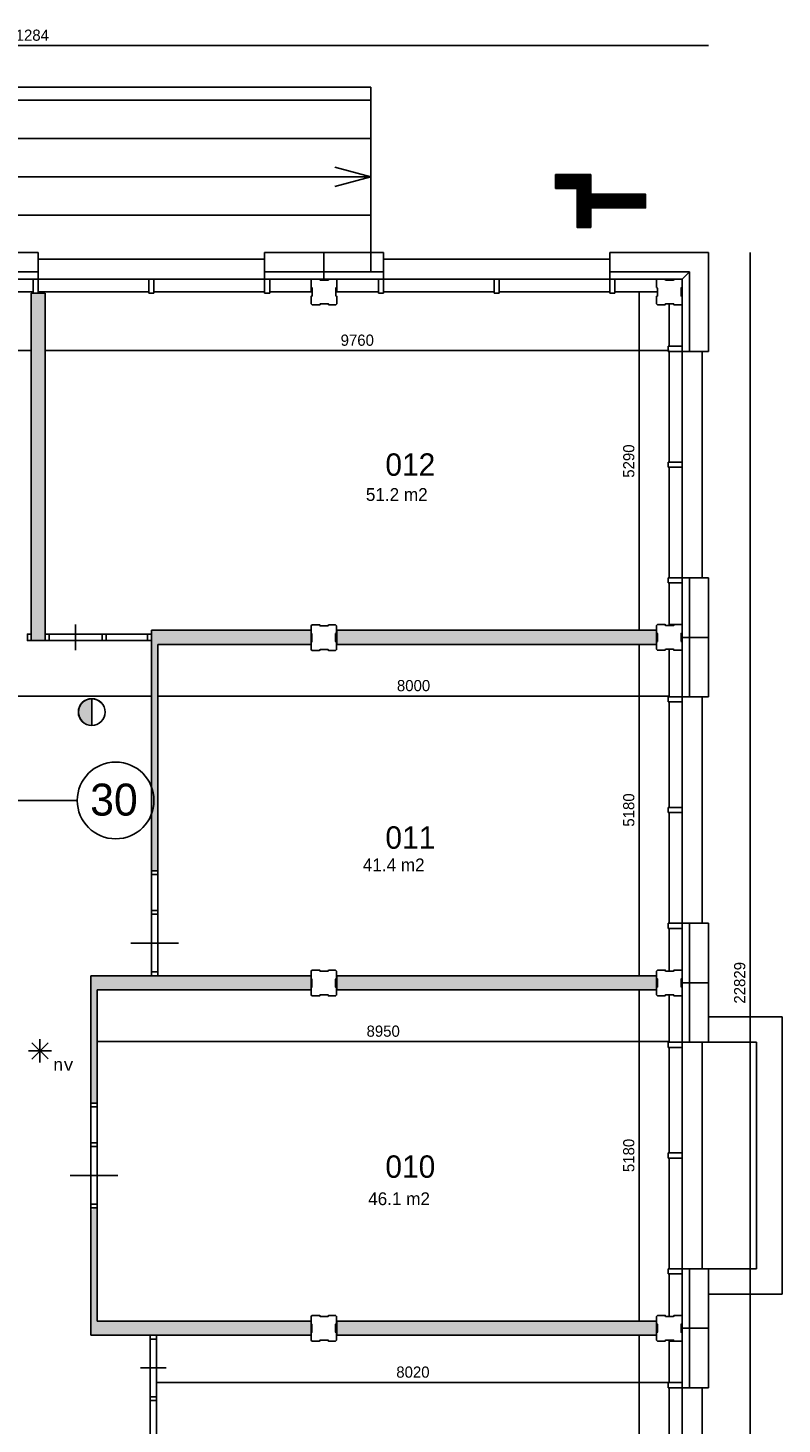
# Model space of a CAD drawing. Extents: x -1826 to 147704, y -44576 to 60962.
# Tile 75 of 75: x 120259 to 132055, y 36236 to 58062. Entities that reach past the tile are written whole.
import ezdxf
from ezdxf.enums import TextEntityAlignment as Align

# ---------------------------------------------------------------- set-up
doc = ezdxf.new("R2010")
doc.units = 0
doc.header["$MEASUREMENT"] = 0
doc.header["$PDMODE"] = 35
doc.header["$PDSIZE"] = -0.5
doc.layers.get('0').update_dxf_attribs({"linetype": 'CONTINUOUS'})
doc.layers.get('DEFPOINTS').update_dxf_attribs({"linetype": 'CONTINUOUS'})
for name, color, linetype in [('-02$TEKST$$$MAAT', 252, 'CONTINUOUS'), ('AA$1A---_ARCEER', 252, 'CONTINUOUS'), ('AL21----_BUITENWAND', 252, 'CONTINUOUS'), ('AL22----_BINNENWAND', 252, 'CONTINUOUS'), ('AL31----_BUITENKOZIJN', 252, 'CONTINUOUS'), ('AL32----_BINNENKOZIJN', 252, 'CONTINUOUS'), ('AM$1A---_MAATVOERING', 252, 'CONTINUOUS'), ('Betonpalen', 252, 'CONTINUOUS'), ('Brandweer', 252, 'CONTINUOUS'), ('COMPARTIMENTERING', 252, 'CONTINUOUS'), ('LAYER01', 252, 'CONTINUOUS'), ('M2', 252, 'CONTINUOUS'), ('OMPARTIMENTERING', 252, 'CONTINUOUS'), ('STEMPEL', 252, 'CONTINUOUS')]:
    doc.layers.add(name, color=color, linetype=linetype)
doc.styles.add('B-01', font='b-gbp')
doc.styles.add('MONOTXT', font='MONOTXT')
doc.dimstyles.new('BBA_STAND', dxfattribs={"dimtxt": 175, "dimasz": 1, "dimexe": 1, "dimexo": 0.001, "dimgap": 75, "dimtad": 1, "dimdec": 0, "dimzin": 0, "dimdsep": 46, "dimtxsty": 'B-01', "dimblk": 'NONE', "dimblk1": 'PIJL1', "dimblk2": 'NONE', "dimcen": 1, "dimse1": 1, "dimse2": 1, "dimclrd": 256, "dimclre": 256, "dimclrt": 256, "dimadec": 4, "dimazin": 0, "dimtfac": 1, "dimtdec": 0, "dimtmove": 0, "dimatfit": 2, "dimldrblk": 'PIJL1', "dimfxl": 1, "dimtfillclr": 256, "dimtolj": 1, "dimtzin": 0, "dimarcsym": 0})

# ---------------------------------------------------------------- blocks, each defined once
blk = doc.blocks.new('*D16')
at = {"layer": 'AM$1A---_MAATVOERING', "lineweight": -2, "transparency": 16777216}
blk.add_line((109621, 57785), (130905, 57785), dxfattribs=at)
at = {"layer": 'DEFPOINTS', "color": 0, "transparency": 16777216}
for p in [(130905, 57785), (109621, 55099), (130905, 54549)]:
    blk.add_point(p, dxfattribs=at)
at = {"layer": 'AM$1A---_MAATVOERING', "transparency": 16777216, "insert": (120263, 57947), "char_height": 175, "attachment_point": 5, "style": 'B-01'}
blk.add_mtext('\\A1;21284', dxfattribs=at)
blk = doc.blocks.new('_None')
blk = doc.blocks.new('PIJL1')
at = {"color": 1, "linetype": 'ByBlock'}
blk.add_line((0, 83), (0, -83), dxfattribs=at)
blk.add_solid([(-100, 17), (-100, -17), (0, 0)], dxfattribs=at)
blk = doc.blocks.new('*D17')
at = {"layer": 'AM$1A---_MAATVOERING', "lineweight": -2, "transparency": 16777216}
blk.add_line((131555, 54549), (131555, 31720), dxfattribs=at)
at = {"layer": 'DEFPOINTS', "color": 0, "transparency": 16777216}
for p in [(130925, 54549), (130925, 31720), (131555, 31720)]:
    blk.add_point(p, dxfattribs=at)
at = {"layer": 'AM$1A---_MAATVOERING', "transparency": 16777216, "insert": (131393, 43134), "char_height": 175, "attachment_point": 5, "rotation": 90, "style": 'B-01'}
blk.add_mtext('\\A1;22829', dxfattribs=at)
blk = doc.blocks.new('*D55')
at = {"layer": 'AM$1A---_MAATVOERING', "lineweight": -2, "transparency": 16777216}
blk.add_line((119836, 48585), (119836, 53935), dxfattribs=at)
at = {"layer": 'DEFPOINTS', "color": 0, "transparency": 16777216}
for p in [(119836, 53935), (120311, 53935), (120311, 48585)]:
    blk.add_point(p, dxfattribs=at)
at = {"layer": 'AM$1A---_MAATVOERING', "transparency": 16777216, "insert": (119674, 51260), "char_height": 175, "attachment_point": 5, "rotation": 90, "style": 'B-01'}
blk.add_mtext('\\A1;5350', dxfattribs=at)
blk = doc.blocks.new('*D56')
at = {"layer": 'AM$1A---_MAATVOERING', "lineweight": -2, "transparency": 16777216}
blk.add_line((120311, 53017), (114201, 53017), dxfattribs=at)
at = {"layer": 'DEFPOINTS', "color": 0, "transparency": 16777216}
for p in [(114201, 53017), (114201, 48585), (120311, 48585)]:
    blk.add_point(p, dxfattribs=at)
at = {"layer": 'AM$1A---_MAATVOERING', "transparency": 16777216, "insert": (117256, 53179), "char_height": 175, "attachment_point": 5, "style": 'B-01'}
blk.add_mtext('\\A1;6111', dxfattribs=at)
blk = doc.blocks.new('*D57')
at = {"layer": 'AM$1A---_MAATVOERING', "lineweight": -2, "transparency": 16777216}
blk.add_line((120531, 53017), (130291, 53017), dxfattribs=at)
at = {"layer": 'DEFPOINTS', "color": 0, "transparency": 16777216}
for p in [(130291, 53017), (130291, 48736), (120531, 48585)]:
    blk.add_point(p, dxfattribs=at)
at = {"layer": 'AM$1A---_MAATVOERING', "transparency": 16777216, "insert": (125411, 53179), "char_height": 175, "attachment_point": 5, "style": 'B-01'}
blk.add_mtext('\\A1;9760', dxfattribs=at)
blk = doc.blocks.new('*D58')
at = {"layer": 'AM$1A---_MAATVOERING', "lineweight": -2, "transparency": 16777216}
blk.add_line((129820, 53935), (129820, 48645), dxfattribs=at)
at = {"layer": 'DEFPOINTS', "color": 0, "transparency": 16777216}
for p in [(129963, 53935), (129820, 48645), (130091, 48645)]:
    blk.add_point(p, dxfattribs=at)
at = {"layer": 'AM$1A---_MAATVOERING', "transparency": 16777216, "insert": (129658, 51290), "char_height": 175, "attachment_point": 5, "rotation": 90, "style": 'B-01'}
blk.add_mtext('\\A1;5290', dxfattribs=at)
blk = doc.blocks.new('*D59')
at = {"layer": 'AM$1A---_MAATVOERING', "lineweight": -2, "transparency": 16777216}
blk.add_line((129820, 48425), (129820, 43245), dxfattribs=at)
at = {"layer": 'DEFPOINTS', "color": 0, "transparency": 16777216}
for p in [(130091, 48425), (129820, 43245), (130091, 43245)]:
    blk.add_point(p, dxfattribs=at)
at = {"layer": 'AM$1A---_MAATVOERING', "transparency": 16777216, "insert": (129658, 45835), "char_height": 175, "attachment_point": 5, "rotation": 90, "style": 'B-01'}
blk.add_mtext('\\A1;5180', dxfattribs=at)
blk = doc.blocks.new('*D60')
at = {"layer": 'AM$1A---_MAATVOERING', "lineweight": -2, "transparency": 16777216}
blk.add_line((129820, 43025), (129820, 37845), dxfattribs=at)
at = {"layer": 'DEFPOINTS', "color": 0, "transparency": 16777216}
for p in [(130091, 43025), (129820, 37845), (130091, 37845)]:
    blk.add_point(p, dxfattribs=at)
at = {"layer": 'AM$1A---_MAATVOERING', "transparency": 16777216, "insert": (129658, 40435), "char_height": 175, "attachment_point": 5, "rotation": 90, "style": 'B-01'}
blk.add_mtext('\\A1;5180', dxfattribs=at)
blk = doc.blocks.new('*D61')
at = {"layer": 'AM$1A---_MAATVOERING', "lineweight": -2, "transparency": 16777216}
blk.add_line((129820, 37624), (129820, 32334), dxfattribs=at)
at = {"layer": 'DEFPOINTS', "color": 0, "transparency": 16777216}
for p in [(130091, 37624), (129820, 32334), (130091, 32334)]:
    blk.add_point(p, dxfattribs=at)
at = {"layer": 'AM$1A---_MAATVOERING', "transparency": 16777216, "insert": (129658, 34979), "char_height": 175, "attachment_point": 5, "rotation": 90, "style": 'B-01'}
blk.add_mtext('\\A1;5290', dxfattribs=at)
blk = doc.blocks.new('*D62')
at = {"layer": 'AM$1A---_MAATVOERING', "lineweight": -2, "transparency": 16777216}
blk.add_line((122291, 47617), (130291, 47617), dxfattribs=at)
at = {"layer": 'DEFPOINTS', "color": 0, "transparency": 16777216}
for p in [(122291, 48425), (130291, 47617), (130291, 43336)]:
    blk.add_point(p, dxfattribs=at)
at = {"layer": 'AM$1A---_MAATVOERING', "transparency": 16777216, "insert": (126291, 47779), "char_height": 175, "attachment_point": 5, "style": 'B-01'}
blk.add_mtext('\\A1;8000', dxfattribs=at)
blk = doc.blocks.new('*D63')
at = {"layer": 'AM$1A---_MAATVOERING', "lineweight": -2, "transparency": 16777216}
blk.add_line((121341, 42214), (130291, 42214), dxfattribs=at)
at = {"layer": 'DEFPOINTS', "color": 0, "transparency": 16777216}
for p in [(121341, 43025), (130291, 42214), (130291, 37934)]:
    blk.add_point(p, dxfattribs=at)
at = {"layer": 'AM$1A---_MAATVOERING', "transparency": 16777216, "insert": (125816, 42377), "char_height": 175, "attachment_point": 5, "style": 'B-01'}
blk.add_mtext('\\A1;8950', dxfattribs=at)
blk = doc.blocks.new('*D64')
at = {"layer": 'AM$1A---_MAATVOERING', "lineweight": -2, "transparency": 16777216}
blk.add_line((130291, 36884), (122271, 36884), dxfattribs=at)
at = {"layer": 'DEFPOINTS', "color": 0, "transparency": 16777216}
for p in [(122271, 37624), (130291, 37549), (122271, 36884)]:
    blk.add_point(p, dxfattribs=at)
at = {"layer": 'AM$1A---_MAATVOERING', "transparency": 16777216, "insert": (126281, 37047), "char_height": 175, "attachment_point": 5, "style": 'B-01'}
blk.add_mtext('\\A1;8020', dxfattribs=at)
blk = doc.blocks.new('*D70')
at = {"layer": 'AM$1A---_MAATVOERING', "lineweight": -2, "transparency": 16777216}
blk.add_line((122191, 47617), (106491, 47617), dxfattribs=at)
at = {"layer": 'DEFPOINTS', "color": 0, "transparency": 16777216}
for p in [(106491, 48485), (122191, 48485), (106491, 47617)]:
    blk.add_point(p, dxfattribs=at)
at = {"layer": 'AM$1A---_MAATVOERING', "transparency": 16777216, "insert": (114341, 47779), "char_height": 175, "attachment_point": 5, "style": 'B-01'}
blk.add_mtext('\\A1;15701', dxfattribs=at)

msp = doc.modelspace()

# ---------------------------------------------------------------- hatches: boundary and pattern name
at = {"layer": 'AA$1A---_ARCEER'}
h = msp.add_hatch(color=256, dxfattribs=at)
h.paths.add_polyline_path([(125090.6, 48644.8), (125090.6, 48424.8), (130090.6, 48424.8), (130090.6, 48644.8)])
h.paths.add_polyline_path([(125090.6, 43244.8), (125090.6, 43024.8), (130090.6, 43024.8), (130090.6, 43244.8)])
h.paths.add_polyline_path([(130090.6, 37624.3), (130090.6, 37844.3), (125090.6, 37844.3), (125090.6, 37624.3)])
h.paths.add_polyline_path([(124690.6, 37624.3), (124690.6, 37844.3), (121340.6, 37844.3), (121340.6, 39614.3), (121297.6, 39614.3), (121240.6, 39557.3), (121240.6, 37844.3), (121240.6, 37624.3)])
h.paths.add_polyline_path([(121250.6, 43244.8), (121240.6, 43233.8), (121240.6, 43024.8), (121240.6, 41254.8), (121340.6, 41254.8), (121340.6, 43024.8), (124690.6, 43024.8), (124690.6, 43244.8)])
h.paths.add_polyline_path([(122196.6, 48644.8), (122190.6, 48637.8), (122190.6, 48424.8), (122190.6, 44884.8), (122290.6, 44884.8), (122290.6, 48424.8), (124690.6, 48424.8), (124690.6, 48644.8)])
h.paths.add_polyline_path([(120530.6, 53914.8), (120310.6, 53914.8), (120310.6, 48484.8), (120530.6, 48484.8)])
h.paths.add_polyline_path([(116090.6, 45934.8), (116090.6, 45734.8), (119730.6, 45734.8), (119730.6, 43234.8), (116090.6, 43234.8), (116090.6, 43034.8), (116975.6, 43034.8), (116975.6, 38034.3), (117079.6, 38034.3), (117079.6, 43034.8), (119907.6, 43034.8), (119940.6, 43066.8), (119940.6, 43234.8), (119940.6, 45734.8), (119940.6, 45934.8)])
h.paths.add_polyline_path([(114200.1, 48584.8), (114200.1, 53734.8), (113980.1, 53734.8), (113980.1, 48584.8), (112740.1, 48584.8), (112740.1, 48484.8), (118650.1, 48484.8), (118650.1, 48584.8)])
h.paths.add_polyline_path([(122270.6, 35984.3), (122170.6, 35984.3), (121050.6, 35984.3), (121050.6, 35884.3), (122170.6, 35884.3), (122170.6, 32280.3), (121150.6, 32280.3), (121150.6, 32534.3), (121050.6, 32534.3), (121050.6, 32148.5), (121480.5, 31534.3), (122270.6, 31534.3), (122270.6, 32534.3)])
h.paths.add_polyline_path([(122170.6, 32180.3), (122170.6, 31634.3), (121532.6, 31634.3), (121532.6, 31634.3), (121150.2, 32180.3)], flags=16)
at = {"layer": 'Brandweer'}
msp.add_hatch(color=256, dxfattribs=at).paths.add_polyline_path([(121258, 47157.8), (121258, 47574.2, 1)])

# ---------------------------------------------------------------- linework, layer by layer
at = {"layer": '-02$TEKST$$$MAAT'}
for p, q in [((128511.3, 55673.6), (128605.8, 55768.1)), ((128511.3, 55658.4), (128621, 55768.1)), ((128511.3, 55643.1), (128636.3, 55768.1)), ((128511.3, 55627.8), (128651.6, 55768.1)), ((128511.3, 55612.6), (128666.9, 55768.1)), ((128511.3, 55597.3), (128682.1, 55768.1)), ((128511.3, 55582), (128697.4, 55768.1)), ((128511.3, 55566.7), (128712.7, 55768.1)), ((128511.3, 55765.3), (128514.1, 55768.1)), ((128511.3, 55750), (128529.4, 55768.1)), ((128511.3, 55734.7), (128544.7, 55768.1)), ((128511.3, 55719.5), (128559.9, 55768.1)), ((128511.3, 55704.2), (128575.2, 55768.1)), ((128511.3, 55688.9), (128590.5, 55768.1)), ((128513.7, 55553.9), (128727.9, 55768.1)), ((128529, 55553.9), (128743.2, 55768.1)), ((128544.3, 55553.9), (128758.5, 55768.1)), ((128559.6, 55553.9), (128773.8, 55768.1)), ((128574.8, 55553.9), (128789, 55768.1)), ((128590.1, 55553.9), (128804.3, 55768.1)), ((128605.4, 55553.9), (128819.6, 55768.1)), ((128620.7, 55553.9), (128834.9, 55768.1)), ((128635.9, 55553.9), (128850.1, 55768.1)), ((128651.2, 55553.9), (128865.4, 55768.1)), ((128666.5, 55553.9), (128880.7, 55768.1)), ((128681.8, 55553.9), (128896, 55768.1)), ((128697, 55553.9), (128911.2, 55768.1)), ((128712.3, 55553.9), (128926.5, 55768.1)), ((128727.6, 55553.9), (128941.8, 55768.1)), ((128742.9, 55553.9), (128957.1, 55768.1)), ((128758.1, 55553.9), (128972.3, 55768.1)), ((128773.4, 55553.9), (128987.6, 55768.1)), ((128788.7, 55553.9), (129002.9, 55768.1)), ((128803.9, 55553.9), (129018.1, 55768.1)), ((128819.2, 55553.9), (129033.4, 55768.1)), ((128834.5, 55553.9), (129048.7, 55768.1)), ((128847.9, 55552), (129062.1, 55766.2)), ((128847.9, 55536.8), (129062.1, 55751)), ((128847.9, 55521.5), (129062.1, 55735.7)), ((128847.9, 55506.2), (129062.1, 55720.4)), ((128847.9, 55490.9), (129062.1, 55705.1)), ((128847.9, 55475.7), (129062.1, 55689.9)), ((128847.9, 55460.4), (129062.1, 55674.6)), ((128847.9, 55445.1), (129062.1, 55659.3)), ((128847.9, 55429.9), (129062.1, 55644.1)), ((128847.9, 55414.6), (129062.1, 55628.8)), ((128847.9, 55399.3), (129062.1, 55613.5)), ((128847.9, 55384), (129062.1, 55598.2)), ((128847.9, 55368.8), (129062.1, 55583)), ((128847.9, 55353.5), (129062.1, 55567.7)), ((128847.9, 55338.2), (129062.1, 55552.4)), ((128847.9, 55322.9), (129062.1, 55537.1)), ((128847.9, 55307.7), (129062.1, 55521.9)), ((128847.9, 55292.4), (129062.1, 55506.6)), ((128847.9, 55277.1), (129062.1, 55491.3)), ((128847.9, 55261.8), (129062.1, 55476)), ((128847.9, 55246.6), (129063.4, 55462.1)), ((128847.9, 55231.3), (129078.7, 55462.1)), ((128847.9, 55216), (129094, 55462.1)), ((128847.9, 55200.7), (129109.3, 55462.1)), ((128847.9, 55185.5), (129124.5, 55462.1)), ((128847.9, 55170.2), (129139.8, 55462.1)), ((128847.9, 55154.9), (129155.1, 55462.1)), ((128847.9, 55139.7), (129170.4, 55462.1)), ((128847.9, 55124.4), (129185.6, 55462.1)), ((128847.9, 55109.1), (129200.9, 55462.1)), ((128847.9, 55093.8), (129216.2, 55462.1)), ((128847.9, 55078.6), (129231.4, 55462.1)), ((128847.9, 55063.3), (129246.7, 55462.1)), ((128847.9, 55048), (129262, 55462.1)), ((129063.1, 55247.9), (129277.3, 55462.1)), ((129078.3, 55247.9), (129292.5, 55462.1)), ((129093.6, 55247.9), (129307.8, 55462.1)), ((129108.9, 55247.9), (129323.1, 55462.1)), ((129124.2, 55247.9), (129338.4, 55462.1)), ((129139.4, 55247.9), (129353.6, 55462.1)), ((129154.7, 55247.9), (129368.9, 55462.1)), ((129170, 55247.9), (129384.2, 55462.1)), ((129185.3, 55247.9), (129399.5, 55462.1)), ((129200.5, 55247.9), (129414.7, 55462.1)), ((129215.8, 55247.9), (129430, 55462.1)), ((129231.1, 55247.9), (129445.3, 55462.1)), ((129246.3, 55247.9), (129460.5, 55462.1)), ((129261.6, 55247.9), (129475.8, 55462.1)), ((129276.9, 55247.9), (129491.1, 55462.1)), ((129292.2, 55247.9), (129506.4, 55462.1)), ((129307.4, 55247.9), (129521.6, 55462.1)), ((129322.7, 55247.9), (129536.9, 55462.1)), ((129338, 55247.9), (129552.2, 55462.1)), ((129353.3, 55247.9), (129567.5, 55462.1)), ((129368.5, 55247.9), (129582.7, 55462.1)), ((129383.8, 55247.9), (129598, 55462.1)), ((129399.1, 55247.9), (129613.3, 55462.1)), ((129414.4, 55247.9), (129628.6, 55462.1)), ((129429.6, 55247.9), (129643.8, 55462.1)), ((129444.9, 55247.9), (129659.1, 55462.1)), ((129460.2, 55247.9), (129674.4, 55462.1)), ((129475.5, 55247.9), (129689.7, 55462.1)), ((129490.7, 55247.9), (129704.9, 55462.1)), ((129506, 55247.9), (129720.2, 55462.1)), ((129521.3, 55247.9), (129735.5, 55462.1)), ((129536.5, 55247.9), (129750.7, 55462.1)), ((129551.8, 55247.9), (129766, 55462.1)), ((129567.1, 55247.9), (129781.3, 55462.1)), ((129582.4, 55247.9), (129796.6, 55462.1)), ((129597.6, 55247.9), (129811.8, 55462.1)), ((129612.9, 55247.9), (129827.1, 55462.1)), ((129628.2, 55247.9), (129842.4, 55462.1)), ((129643.5, 55247.9), (129857.7, 55462.1)), ((129658.7, 55247.9), (129872.9, 55462.1)), ((129674, 55247.9), (129888.2, 55462.1)), ((129689.3, 55247.9), (129903.5, 55462.1)), ((129704.6, 55247.9), (129918.8, 55462.1)), ((129719.8, 55247.9), (129918.9, 55447)), ((128847.9, 55032.7), (129062.1, 55246.9)), ((128847.9, 55017.5), (129062.1, 55231.7)), ((129735.1, 55247.9), (129918.9, 55431.7)), ((129750.4, 55247.9), (129918.9, 55416.4)), ((129765.6, 55247.9), (129918.9, 55401.2)), ((129780.9, 55247.9), (129918.9, 55385.9)), ((129796.2, 55247.9), (129918.9, 55370.6)), ((129811.5, 55247.9), (129918.9, 55355.3)), ((129826.7, 55247.9), (129918.9, 55340.1)), ((129842, 55247.9), (129918.9, 55324.8)), ((129857.3, 55247.9), (129918.9, 55309.5)), ((129872.6, 55247.9), (129918.9, 55294.2)), ((129887.8, 55247.9), (129918.9, 55279)), ((129903.1, 55247.9), (129918.9, 55263.7)), ((129918.4, 55247.9), (129918.9, 55248.4)), ((128847.9, 55002.2), (129062.1, 55216.4)), ((128847.9, 54986.9), (129062.1, 55201.1)), ((128847.9, 54971.6), (129062.1, 55185.8)), ((128847.9, 54956.4), (129062.1, 55170.6)), ((128848.7, 54941.9), (129062.1, 55155.3)), ((128864, 54941.9), (129062.1, 55140)), ((128879.3, 54941.9), (129062.1, 55124.8)), ((128894.5, 54941.9), (129062.1, 55109.5)), ((128909.8, 54941.9), (129062.1, 55094.2)), ((128925.1, 54941.9), (129062.1, 55078.9)), ((128940.3, 54941.9), (129062.1, 55063.7)), ((128955.6, 54941.9), (129062.1, 55048.4)), ((128970.9, 54941.9), (129062.1, 55033.1)), ((128986.2, 54941.9), (129062.1, 55017.8)), ((129001.4, 54941.9), (129062.1, 55002.6)), ((129016.7, 54941.9), (129062.1, 54987.3)), ((129032, 54941.9), (129062.1, 54972)), ((129047.3, 54941.9), (129062.1, 54956.7)), ((129058.1, 54941.9), (129062.1, 54945.9))]:
    msp.add_line(p, q, dxfattribs=at)
for points in [[(128511.3, 55553.9), (128511.3, 55768.1), (129062.1, 55768.1), (129062.1, 55462.1), (129918.9, 55462.1), (129918.9, 55247.9), (129062.1, 55247.9), (129062.1, 54941.9), (128847.9, 54941.9), (128847.9, 55553.9)], [(128514.9, 55557.5), (128514.9, 55764.5), (129058.5, 55764.5), (129058.5, 55458.5), (129915.3, 55458.5), (129915.3, 55251.5), (129058.5, 55251.5), (129058.5, 54945.5), (128851.5, 54945.5), (128851.5, 55557.5)]]:
    msp.add_lwpolyline(points, close=True, dxfattribs=at)
at = {"layer": 'AL21----_BUITENWAND'}
for p, q in [((120421.2, 54548.5), (118561.2, 54548.5)), ((125821.2, 54548.5), (123961.2, 54548.5)), ((124888.3, 54548.5), (124888.3, 54134.5)), ((129361.2, 54548.5), (130905.2, 54548.5)), ((130905.2, 53934.5), (130905.2, 54548.5)), ((120421.2, 54248.5), (118561.2, 54248.5)), ((118641.2, 54134.5), (120341.2, 54134.5)), ((125821.2, 54248.5), (123961.2, 54248.5)), ((124041.2, 54134.5), (125741.2, 54134.5)), ((124691.2, 54134.5), (124691.2, 53934.5)), ((125091.2, 54134.5), (125091.2, 53934.5)), ((130605.1, 54248.5), (129361.2, 54248.5)), ((129361.2, 54134.5), (130491.1, 54134.5)), ((130291.1, 54119.4), (130291.1, 54134.5)), ((130291.1, 54119.4), (130291.1, 54134.5)), ((130491.1, 54134.5), (130605.1, 54248.5)), ((130491.1, 54134.5), (130605.1, 54248.5)), ((130491.2, 54134.4), (130605.2, 54248.4)), ((130491.2, 53084.5), (130491.2, 54134.4)), ((130605.2, 54248.4), (130605.2, 53004.5)), ((119691.2, 53934.5), (120341.2, 53934.5)), ((124691.2, 53934.5), (124041.2, 53934.5)), ((125091.2, 53934.5), (125741.2, 53934.5)), ((129441.2, 53934.5), (130106.2, 53934.5)), ((130476.2, 53934.4), (130491.2, 53934.4)), ((130905.2, 53004.5), (130905.2, 53934.5)), ((130291.2, 53084.5), (130291.2, 53749.4)), ((130805.2, 53004.5), (130905.2, 53004.5)), ((130291.2, 49384.5), (130291.2, 48736.3)), ((130491.2, 48534.5), (130491.2, 49384.5)), ((130605.2, 49464.5), (130605.2, 48534.5)), ((130905.2, 48534.5), (130905.2, 49464.5)), ((130491.2, 48734.5), (130291.2, 48734.5)), ((130491.2, 47524.5), (130491.2, 48534.5)), ((130491.2, 48534.5), (130905.2, 48534.5)), ((130605.2, 48534.5), (130491.2, 48534.5)), ((130491.2, 48534.5), (130605.2, 48534.5)), ((130905.2, 48534.5), (130605.2, 48534.5)), ((130605.2, 48534.5), (130605.2, 47604.5)), ((130905.2, 47604.5), (130905.2, 48534.5)), ((130291.2, 48349.4), (130291.2, 47604.5)), ((130291.2, 43984.5), (130291.2, 43319.4)), ((130491.2, 43134.5), (130491.2, 44064.5)), ((130605.2, 44064.5), (130605.2, 43134.5)), ((130905.2, 44064.5), (130805.2, 44064.5)), ((130905.2, 43134.5), (130905.2, 44064.5)), ((130605.2, 43134.5), (130491.2, 43134.5)), ((130491.2, 42124), (130491.2, 43134)), ((130491.2, 43134), (130605.2, 43134)), ((130605.2, 43134.5), (130905.2, 43134.5)), ((130605.2, 43134), (130605.2, 42204)), ((130905.2, 43134), (130605.2, 43134)), ((130905.2, 42204), (130905.2, 43134)), ((130291.2, 42949.4), (130291.2, 42204)), ((130805.2, 42204), (130905.2, 42204)), ((130491.2, 37734), (130491.2, 38664)), ((130605.2, 38664), (130605.2, 37734)), ((130905.2, 38664), (130805.2, 38664)), ((130905.2, 37734), (130905.2, 38664)), ((130291.2, 38584), (130291.2, 37918.9)), ((130491.2, 37734), (130491.2, 36804)), ((130605.2, 37734), (130491.2, 37734)), ((130605.2, 37734), (130491.2, 37734)), ((130605.2, 37734), (130905.2, 37734)), ((130605.2, 37734), (130905.2, 37734)), ((130605.2, 36804), (130605.2, 37734)), ((130905.2, 37734), (130905.2, 36804)), ((130491.2, 37534), (130291.2, 37534)), ((130291.2, 36884), (130291.2, 37532.3)), ((130905.2, 36804), (130805.2, 36804))]:
    msp.add_line(p, q, dxfattribs=at)
at = {"layer": 'AL22----_BINNENWAND'}
for p, q in [((120531.2, 53914.5), (120311.2, 53914.5)), ((130091.2, 48644.5), (130091.2, 48424.5)), ((130091.2, 43244.5), (130091.2, 43024.5)), ((130091.2, 37844), (130091.2, 37624))]:
    msp.add_line(p, q, dxfattribs=at)
for points in [[(120311.2, 53914.5), (120311.2, 48484.5)], [(120311.2, 53914.5), (120311.2, 48484.5)], [(120311.2, 48484.5), (120311.2, 53914.5)], [(120531.2, 53914.5), (120531.2, 48484.5)], [(120531.2, 53914.5), (120531.2, 48484.5)], [(120531.2, 53914.5), (120531.2, 48484.5)], [(120311.2, 48584.5), (120311.2, 48484.5)], [(120311.2, 48484.5), (120531.2, 48484.5)], [(120311.2, 48484.5), (120531.2, 48484.5)], [(120531.2, 48484.5), (120311.2, 48484.5)], [(122191.2, 44884.5), (122191.2, 48644.5)], [(122191.2, 44884.5), (122191.2, 48644.5)], [(124691.2, 48644.5), (122191.2, 48644.5)], [(122191.2, 48644.5), (124691.2, 48644.5)], [(122191.2, 48424.5), (122191.2, 48644.5)], [(124691.2, 48644.5), (124691.2, 48424.5)], [(124691.2, 48644.5), (124691.2, 48424.5)], [(130091.2, 48644.5), (125091.2, 48644.5)], [(125091.2, 48644.5), (130091.2, 48644.5)], [(125091.2, 48644.5), (125091.2, 48424.5)], [(125091.2, 48424.5), (125091.2, 48644.5)], [(122191.2, 44884.5), (122191.2, 48424.5)], [(122291.2, 44884.5), (122291.2, 48424.5)], [(122291.2, 44884.5), (122291.2, 48424.5)], [(122291.2, 48424.5), (122291.2, 44884.5)], [(124691.2, 48424.5), (122291.2, 48424.5)], [(130091.2, 48424.5), (125091.2, 48424.5)], [(130091.2, 48424.5), (125091.2, 48424.5)], [(122191.2, 44884.5), (122291.2, 44884.5)], [(122291.2, 44884.5), (122191.2, 44884.5)], [(124691.2, 43244.5), (121241.2, 43244.5)], [(121241.2, 43244.5), (124691.2, 43244.5)], [(121241.2, 41254), (121241.2, 43244.5)], [(121241.2, 43024.5), (121241.2, 43244.5)], [(122191.2, 43244.5), (121241.2, 43244.5)], [(124691.2, 43244.5), (122291.2, 43244.5)], [(124691.2, 43244.5), (124691.2, 43024.5)], [(124691.2, 43244.5), (124691.2, 43024.5)], [(124691.2, 43244.5), (124691.2, 43024.5)], [(130091.2, 43244.5), (125091.2, 43244.5)], [(125091.2, 43244.5), (130091.2, 43244.5)], [(125091.2, 43244.5), (125091.2, 43024.5)], [(125091.2, 43024.5), (125091.2, 43244.5)], [(121241.2, 41254.5), (121241.2, 43024.5)], [(124691.2, 43024.5), (121341.2, 43024.5)], [(124691.2, 43024.5), (121341.2, 43024.5)], [(124691.2, 43024.5), (121341.2, 43024.5)], [(121341.2, 41254), (121341.2, 43024.5)], [(121341.2, 43024.5), (121341.2, 41254.5)], [(130091.2, 43024.5), (125091.2, 43024.5)], [(130091.2, 43024.5), (125091.2, 43024.5)], [(121341.2, 41254.5), (121241.2, 41254.5)], [(121241.2, 41254), (121341.2, 41254)], [(121241.2, 37624), (121241.2, 39614)], [(121241.2, 37844), (121241.2, 39614)], [(121241.2, 39614), (121341.2, 39614)], [(121241.2, 39614), (121341.2, 39614)], [(121341.2, 37844), (121341.2, 39614)], [(121341.2, 39614), (121341.2, 37844)], [(121241.2, 37624), (121241.2, 37844)], [(124691.2, 37844), (121341.2, 37844)], [(124691.2, 37844), (124691.2, 37624)], [(124691.2, 37844), (124691.2, 37624)], [(130091.2, 37844), (125091.2, 37844)], [(125091.2, 37844), (130091.2, 37844)], [(125091.2, 37844), (125091.2, 37624)], [(125091.2, 37624), (125091.2, 37844)], [(124691.2, 37624), (121241.2, 37624)], [(124691.2, 37624), (121241.2, 37624)], [(130091.2, 37624), (125091.2, 37624)], [(130091.2, 37624), (125091.2, 37624)]]:
    msp.add_lwpolyline(points, dxfattribs=at)
at = {"layer": 'AL31----_BUITENKOZIJN'}
for p, q in [((120421.2, 54448.5), (120421.2, 54548.5)), ((120421.2, 54448.5), (120421.2, 54548.5)), ((123961.2, 54448.5), (120421.2, 54448.5)), ((123961.2, 54448.5), (120421.2, 54448.5)), ((120421.2, 54448.5), (120421.2, 54134.5)), ((120421.2, 54448.5), (120421.2, 54248.5)), ((123961.2, 54548.5), (123961.2, 54448.5)), ((123961.2, 54548.5), (123961.2, 54448.5)), ((123961.2, 54448.5), (123961.2, 54134.5)), ((123961.2, 54448.5), (123961.2, 54248.5)), ((125821.2, 54548.5), (125821.2, 54448.5)), ((125821.2, 54548.5), (125821.2, 54448.5)), ((125821.2, 54548.5), (125821.2, 54134.5)), ((125821.2, 54448.5), (129361.2, 54448.5)), ((125821.2, 54448.5), (129361.2, 54448.5)), ((125821.2, 54448.5), (125821.2, 54248.5)), ((129361.2, 54448.5), (129361.2, 54548.5)), ((129361.2, 54448.5), (129361.2, 54548.5)), ((129361.2, 54448.5), (129361.2, 54134.5)), ((129361.2, 54448.5), (129361.2, 54248.5)), ((120341.2, 54134.5), (120421.2, 54134.5)), ((120341.2, 54134.5), (120421.2, 54134.5)), ((120341.2, 53914.5), (120341.2, 54134.5)), ((120341.2, 53914.5), (120341.2, 54134.5)), ((120421.2, 54134.5), (120421.2, 53914.5)), ((120421.2, 54134.5), (120421.2, 53914.5)), ((120421.2, 54134.5), (122151.2, 54134.5)), ((122151.2, 54134.5), (122231.2, 54134.5)), ((122151.2, 54134.5), (122231.2, 54134.5)), ((122151.2, 53914.5), (122151.2, 54134.5)), ((122151.2, 53914.5), (122151.2, 54134.5)), ((122231.2, 54134.5), (122151.2, 54134.5)), ((122231.2, 54134.5), (122151.2, 54134.5)), ((122231.2, 54134.5), (123961.2, 54134.5)), ((122231.2, 54134.5), (122231.2, 53914.5)), ((122231.2, 54134.5), (122231.2, 53914.5)), ((123961.2, 54134.5), (124041.2, 54134.5)), ((123961.2, 54134.5), (124041.2, 54134.5)), ((123961.2, 53914.5), (123961.2, 54134.5)), ((123961.2, 53914.5), (123961.2, 54134.5)), ((124041.2, 54134.5), (124041.2, 53914.5)), ((124041.2, 54134.5), (124041.2, 53914.5)), ((125741.2, 54134.5), (125821.2, 54134.5)), ((125741.2, 53914.5), (125741.2, 54134.5)), ((125741.2, 54134.5), (125821.2, 54134.5)), ((125741.2, 53914.5), (125741.2, 54134.5)), ((125821.2, 54134.5), (125821.2, 53914.5)), ((125821.2, 54134.5), (125821.2, 53914.5)), ((127551.2, 54134.5), (125821.2, 54134.5)), ((127551.2, 54134.5), (127631.2, 54134.5)), ((127551.2, 53914.5), (127551.2, 54134.5)), ((127551.2, 54134.5), (127631.2, 54134.5)), ((127551.2, 53914.5), (127551.2, 54134.5)), ((127551.2, 54134.5), (127631.2, 54134.5)), ((127551.2, 54134.5), (127631.2, 54134.5)), ((129361.2, 54134.5), (127631.2, 54134.5)), ((127631.2, 54134.5), (127631.2, 53914.5)), ((127631.2, 54134.5), (127631.2, 53914.5)), ((129361.2, 54134.5), (129441.2, 54134.5)), ((129361.2, 53914.5), (129361.2, 54134.5)), ((129361.2, 54134.5), (129441.2, 54134.5)), ((129361.2, 53914.5), (129361.2, 54134.5)), ((129441.2, 54134.5), (129441.2, 53914.5)), ((129441.2, 54134.5), (129441.2, 53914.5)), ((120421.2, 53914.5), (120341.2, 53914.5)), ((120421.2, 53914.5), (120341.2, 53914.5)), ((120421.2, 53934.5), (122151.2, 53934.5)), ((120501, 53934.5), (122151.2, 53934.5)), ((122231.2, 53914.5), (122151.2, 53914.5)), ((122231.2, 53914.5), (122151.2, 53914.5)), ((122231.2, 53934.5), (123961.2, 53934.5)), ((122231.2, 53934.5), (123961.2, 53934.5)), ((124041.2, 53914.5), (123961.2, 53914.5)), ((124041.2, 53914.5), (123961.2, 53914.5)), ((125821.2, 53914.5), (125741.2, 53914.5)), ((125821.2, 53914.5), (125741.2, 53914.5)), ((127551.2, 53934.5), (125821.2, 53934.5)), ((127551.2, 53934.5), (125821.2, 53934.5)), ((127631.2, 53914.5), (127551.2, 53914.5)), ((127631.2, 53914.5), (127551.2, 53914.5)), ((129361.2, 53934.5), (127631.2, 53934.5)), ((129361.2, 53934.5), (127631.2, 53934.5)), ((129441.2, 53914.5), (129361.2, 53914.5)), ((129441.2, 53914.5), (129361.2, 53914.5)), ((130491.2, 53084.5), (130271.2, 53084.5)), ((130271.2, 53084.5), (130271.2, 53004.5)), ((130491.2, 53004.5), (130491.2, 53084.5)), ((130271.2, 53004.5), (130491.2, 53004.5)), ((130291.2, 53004.5), (130291.2, 51274.5)), ((130491.2, 53004.5), (130491.2, 51274.5)), ((130905.2, 53004.5), (130491.2, 53004.5)), ((130805.2, 49464.5), (130805.2, 53004.5)), ((130271.2, 51274.5), (130271.2, 51194.5)), ((130491.2, 51274.5), (130271.2, 51274.5)), ((130271.2, 51194.5), (130491.2, 51194.5)), ((130291.2, 51194.5), (130291.2, 49464.5)), ((130491.2, 51194.5), (130491.2, 51274.5)), ((130491.2, 51194.5), (130491.2, 51274.5)), ((130491.2, 51194.5), (130491.2, 49464.5)), ((130271.2, 49464.5), (130271.2, 49384.5)), ((130491.2, 49464.5), (130271.2, 49464.5)), ((130271.2, 49384.5), (130491.2, 49384.5)), ((130805.2, 49464.5), (130491.2, 49464.5)), ((130491.2, 49384.5), (130491.2, 49464.5)), ((130905.2, 49464.5), (130805.2, 49464.5)), ((130271.2, 47524.5), (130271.2, 47604.5)), ((130271.2, 47604.5), (130491.2, 47604.5)), ((130491.2, 47604.5), (130491.2, 47524.5)), ((130805.2, 47604.5), (130491.2, 47604.5)), ((130805.2, 44064.5), (130805.2, 47604.5)), ((130805.2, 47604.5), (130905.2, 47604.5)), ((130491.2, 47524.5), (130271.2, 47524.5)), ((130291.2, 47524.7), (130291.2, 45874.5)), ((130491.2, 47524.5), (130491.2, 45874.5)), ((130271.2, 45794.5), (130271.2, 45874.5)), ((130271.2, 45874.5), (130491.2, 45874.5)), ((130491.2, 45874.5), (130491.2, 45794.5)), ((130491.2, 45794.5), (130491.2, 45874.5)), ((130491.2, 45794.5), (130271.2, 45794.5)), ((130291.2, 45794.5), (130291.2, 44064.5)), ((130491.2, 45794.5), (130491.2, 44064.5)), ((130271.2, 43984.5), (130271.2, 44064.5)), ((130271.2, 44064.5), (130491.2, 44064.5)), ((130491.2, 43984.5), (130271.2, 43984.5)), ((130905.2, 44064.5), (130491.2, 44064.5)), ((130491.2, 44064.5), (130491.2, 43984.5)), ((130271.2, 42124), (130271.2, 42204)), ((130271.2, 42204), (130491.2, 42204)), ((130905.2, 42204), (130491.2, 42204)), ((130491.2, 42204), (130491.2, 42124)), ((130805.2, 38664), (130805.2, 42204)), ((130491.2, 42124), (130271.2, 42124)), ((130291.2, 42124.2), (130291.2, 40474)), ((130491.2, 42124), (130491.2, 40474)), ((130271.2, 40394), (130271.2, 40474)), ((130271.2, 40474), (130491.2, 40474)), ((130491.2, 40394), (130271.2, 40394)), ((130291.2, 40394), (130291.2, 38664)), ((130491.2, 40474), (130491.2, 40394)), ((130491.2, 40394), (130491.2, 40474)), ((130491.2, 40394), (130491.2, 38664)), ((130271.2, 38584), (130271.2, 38664)), ((130271.2, 38664), (130491.2, 38664)), ((130905.2, 38664), (130491.2, 38664)), ((130491.2, 38664), (130491.2, 38584)), ((130491.2, 38584), (130271.2, 38584)), ((130271.2, 36804), (130271.2, 36884)), ((130271.2, 36884), (130491.2, 36884)), ((130491.2, 36804), (130271.2, 36804)), ((130291.2, 35074), (130291.2, 36804)), ((130491.2, 36884), (130491.2, 36804)), ((130905.2, 36804), (130491.2, 36804)), ((130491.2, 36804), (130491.2, 35074)), ((130805.2, 36804), (130805.2, 33264))]:
    msp.add_line(p, q, dxfattribs=at)
at = {"layer": 'AL32----_BINNENKOZIJN'}
for points in [[(121006.2, 48734.5), (121006.2, 48534.5), (121006.2, 48334.5)], [(121421.4, 48584.5), (120590.9, 48584.5)], [(121421.4, 48484.8), (120590.9, 48484.8)], [(122131.4, 48584.5), (121481.2, 48584.5)], [(122131.4, 48484.8), (121481.2, 48484.8)], [(122191.4, 44824.8), (122191.4, 44264.5)], [(122291.2, 44824.8), (122291.2, 44264.5)], [(122191.4, 44204.8), (122191.4, 43304.3)], [(122291.2, 44204.8), (122291.2, 43304.3)], [(121241.4, 41194.3), (121241.4, 40634)], [(121341.2, 41194.3), (121341.2, 40634)], [(121241.4, 40574.3), (121241.4, 39673.8)], [(121341.2, 40574.3), (121341.2, 39673.8)], [(122171.2, 36663.8), (122171.2, 37564.3)], [(122270.9, 36663.8), (122270.9, 37564.3)], [(122171.2, 36043.8), (122171.2, 36604)], [(122270.9, 36043.8), (122270.9, 36604)]]:
    msp.add_lwpolyline(points, dxfattribs=at)
for points in [[(120311.2, 48584.5), (120251.4, 48584.5), (120251.4, 48484.8), (120311.2, 48484.8)], [(120531.2, 48584.5), (120590.9, 48584.5), (120590.9, 48484.8), (120531.2, 48484.8)], [(121421.4, 48584.5), (121481.2, 48584.5), (121481.2, 48484.8), (121421.4, 48484.8)], [(122191.2, 48584.5), (122131.4, 48584.5), (122131.4, 48484.8), (122191.2, 48484.8)], [(122291.2, 44884.5), (122291.2, 44824.8), (122191.4, 44824.8), (122191.4, 44884.5)], [(122291.2, 44204.8), (122291.2, 44264.5), (122191.4, 44264.5), (122191.4, 44204.8)], [(122291.2, 43244.5), (122291.2, 43304.3), (122191.4, 43304.3), (122191.4, 43244.5)], [(121341.2, 41254), (121341.2, 41194.3), (121241.4, 41194.3), (121241.4, 41254)], [(121341.2, 40574.3), (121341.2, 40634), (121241.4, 40634), (121241.4, 40574.3)], [(121341.2, 39614), (121341.2, 39673.8), (121241.4, 39673.8), (121241.4, 39614)], [(122171.2, 37624), (122171.2, 37564.3), (122270.9, 37564.3), (122270.9, 37624)], [(122171.2, 36663.8), (122171.2, 36604), (122270.9, 36604), (122270.9, 36663.8)]]:
    msp.add_lwpolyline(points, close=True, dxfattribs=at)
at = {"layer": 'Betonpalen'}
for points in [[(124706.2, 54134.5), (124691.2, 54119.5), (124691.2, 54004.5), (124706.2, 53996.5), (124706.2, 53871.5), (124691.2, 53866.5), (124691.2, 53749.5), (124706.2, 53734.5), (124825.2, 53734.5), (124833.2, 53749.5), (124958.2, 53749.5), (124963.2, 53734.5), (125076.2, 53734.5), (125091.2, 53749.5), (125091.2, 53864.5), (125076.2, 53872.5), (125076.2, 53997.5), (125091.2, 54002.5), (125091.2, 54119.5), (125076.2, 54134.5), (124965.2, 54134.5), (124957.2, 54119.5), (124832.2, 54119.5), (124827.2, 54134.5), (124706.2, 54134.5)], [(130106.2, 54133.9), (130091.2, 54118.9), (130091.2, 54003.9), (130106.2, 53995.9), (130106.2, 53870.9), (130091.2, 53865.9), (130091.2, 53748.9), (130106.2, 53733.9), (130225.2, 53733.9), (130233.2, 53748.9), (130358.2, 53748.9), (130363.2, 53733.9), (130476.2, 53733.9), (130491.2, 53748.9), (130491.2, 53863.9), (130476.2, 53871.9), (130476.2, 53996.9), (130491.2, 54001.9), (130491.2, 54118.9), (130476.2, 54133.9), (130365.2, 54133.9), (130357.2, 54118.9), (130232.2, 54118.9), (130227.2, 54133.9), (130106.2, 54133.9)], [(124702.2, 48729.4), (124687.2, 48714.4), (124687.2, 48599.4), (124702.2, 48591.4), (124702.2, 48466.4), (124687.2, 48461.4), (124687.2, 48344.4), (124702.2, 48329.4), (124821.2, 48329.4), (124829.2, 48344.4), (124954.2, 48344.4), (124959.2, 48329.4), (125072.2, 48329.4), (125087.2, 48344.4), (125087.2, 48459.4), (125072.2, 48467.4), (125072.2, 48592.4), (125087.2, 48597.4), (125087.2, 48714.4), (125072.2, 48729.4), (124961.2, 48729.4), (124953.2, 48714.4), (124828.2, 48714.4), (124823.2, 48729.4), (124702.2, 48729.4)], [(130106.4, 48732.9), (130091.4, 48717.9), (130091.4, 48602.9), (130106.4, 48594.9), (130106.4, 48469.9), (130091.4, 48464.9), (130091.4, 48347.9), (130106.4, 48332.9), (130225.4, 48332.9), (130233.4, 48347.9), (130358.4, 48347.9), (130363.4, 48332.9), (130476.4, 48332.9), (130491.4, 48347.9), (130491.4, 48462.9), (130476.4, 48470.9), (130476.4, 48595.9), (130491.4, 48600.9), (130491.4, 48717.9), (130476.4, 48732.9), (130365.4, 48732.9), (130357.4, 48717.9), (130232.4, 48717.9), (130227.4, 48732.9), (130106.4, 48732.9)], [(124702.2, 43329.4), (124687.2, 43314.4), (124687.2, 43199.4), (124702.2, 43191.4), (124702.2, 43066.4), (124687.2, 43061.4), (124687.2, 42944.4), (124702.2, 42929.4), (124821.2, 42929.4), (124829.2, 42944.4), (124954.2, 42944.4), (124959.2, 42929.4), (125072.2, 42929.4), (125087.2, 42944.4), (125087.2, 43059.4), (125072.2, 43067.4), (125072.2, 43192.4), (125087.2, 43197.4), (125087.2, 43314.4), (125072.2, 43329.4), (124961.2, 43329.4), (124953.2, 43314.4), (124828.2, 43314.4), (124823.2, 43329.4), (124702.2, 43329.4)], [(130106.7, 43332.9), (130091.7, 43317.9), (130091.7, 43202.9), (130106.7, 43194.9), (130106.7, 43069.9), (130091.7, 43064.9), (130091.7, 42947.9), (130106.7, 42932.9), (130225.7, 42932.9), (130233.7, 42947.9), (130358.7, 42947.9), (130363.7, 42932.9), (130476.7, 42932.9), (130491.7, 42947.9), (130491.7, 43062.9), (130476.7, 43070.9), (130476.7, 43195.9), (130491.7, 43200.9), (130491.7, 43317.9), (130476.7, 43332.9), (130365.7, 43332.9), (130357.7, 43317.9), (130232.7, 43317.9), (130227.7, 43332.9), (130106.7, 43332.9)], [(124702.2, 37933), (124687.2, 37918), (124687.2, 37803), (124702.2, 37795), (124702.2, 37670), (124687.2, 37665), (124687.2, 37548), (124702.2, 37533), (124821.2, 37533), (124829.2, 37548), (124954.2, 37548), (124959.2, 37533), (125072.2, 37533), (125087.2, 37548), (125087.2, 37663), (125072.2, 37671), (125072.2, 37796), (125087.2, 37801), (125087.2, 37918), (125072.2, 37933), (124961.2, 37933), (124953.2, 37918), (124828.2, 37918), (124823.2, 37933), (124702.2, 37933)], [(130106.2, 37933.9), (130091.2, 37918.9), (130091.2, 37803.9), (130106.2, 37795.9), (130106.2, 37670.9), (130091.2, 37665.9), (130091.2, 37548.9), (130106.2, 37533.9), (130225.2, 37533.9), (130233.2, 37548.9), (130358.2, 37548.9), (130363.2, 37533.9), (130476.2, 37533.9), (130491.2, 37548.9), (130491.2, 37663.9), (130476.2, 37671.9), (130476.2, 37796.9), (130491.2, 37801.9), (130491.2, 37918.9), (130476.2, 37933.9), (130365.2, 37933.9), (130357.2, 37918.9), (130232.2, 37918.9), (130227.2, 37933.9), (130106.2, 37933.9)]]:
    msp.add_lwpolyline(points, dxfattribs=at)
at = {"layer": 'Brandweer'}
for p, q in [((121258, 47575.5), (121258, 47156.5)), ((120320.8, 42197.6, 2600), (120575.3, 41943.2, 2600)), ((120320.8, 41941.9, 2600), (120576.5, 42197.6, 2600)), ((120448, 42250.3, 2600), (120448, 41890.5, 2600)), ((120267.2, 42069.5, 2600), (120628.9, 42069.5, 2600))]:
    msp.add_line(p, q, dxfattribs=at)
for points in [[(121006.2, 48734), (121006.2, 48534), (121006.2, 48334)], [(121868.4, 43754.5), (122613.4, 43754.5)], [(120918.4, 40124), (121663.4, 40124)], [(122021.2, 37114), (122221.2, 37114), (122421.2, 37114)]]:
    msp.add_lwpolyline(points, dxfattribs=at)
for radius in [209.5, 208.2]:
    msp.add_circle((121258, 47366), radius, dxfattribs=at)
at = {"layer": 'COMPARTIMENTERING'}
msp.add_circle((121631.2, 45984.5), 600, dxfattribs=at)
at = {"layer": 'OMPARTIMENTERING', "ltscale": 800}
msp.add_line((120031.2, 45984.5), (121031.2, 45984.5), dxfattribs=at)
at = {"layer": 'STEMPEL'}
for p, q in [((114851.2, 57134.5), (125621.2, 57134.5)), ((125621.2, 56934.5), (125621.2, 57134.5)), ((115051.2, 56934.5), (125621.2, 56934.5)), ((125621.2, 56934.5), (125621.2, 54248.5)), ((118661.2, 56334.5), (125621.2, 56334.5)), ((125621.2, 55734.5), (125062.2, 55884.5)), ((118661.2, 55734.5), (125621.2, 55734.5)), ((125621.2, 55734.5), (125062.2, 55584.5)), ((118661.2, 55134.5), (125621.2, 55134.5)), ((130905.2, 42604.5), (132055.2, 42604.5)), ((132055.2, 42604.5), (132055.2, 38264)), ((130905.2, 42204), (131655.2, 42204)), ((131655.2, 42204), (131655.2, 38664)), ((131655.2, 38664), (130905.2, 38664)), ((132055.2, 38264), (130905.2, 38264))]:
    msp.add_line(p, q, dxfattribs=at)

# ---------------------------------------------------------------- texts
at = {"layer": 'Brandweer', "style": 'MONOTXT'}
msp.add_text('nv', height=185.94, rotation=360, dxfattribs=at).set_placement((120813.6, 41854, 2600), align=Align.MIDDLE)
at = {"layer": 'LAYER01', "style": 'B-01'}
for s, height, p in [('012', 350, (125850.2, 51060.5)), ('30', 500, (121233.5, 45748)), ('011', 350, (125850.2, 45230.5)), ('010', 350, (125850.2, 40086))]:
    msp.add_text(s, height=height, rotation=0, dxfattribs=at).set_placement(p)
at = {"layer": 'M2', "char_height": 200, "width": 1805, "attachment_point": 1, "rotation": 360, "style": 'B-01'}
for s, insert in [('51.2 m2', (125545.3, 50867.5)), ('41.4 m2', (125497.3, 45077.5)), ('46.1 m2', (125581.3, 39858.5))]:
    msp.add_mtext(s, dxfattribs=dict(at, insert=insert))

# ---------------------------------------------------------------- dimensions: what is measured, and where the dimension line sits
at = {"layer": 'AM$1A---_MAATVOERING'}
for base, p1, p2, angle, picture, middle in [((130905.1632, 57784.5362), (109620.6633, 55098.5364), (130905.1632, 54548.5362), 360, '*D16', (120262.9132, 57947.0362)), ((131555.1581423, 31720.0361917), (130925.1632475, 54548.5361917), (130925.1630597, 31720.0361917), 269.9999995, '*D17', (131392.6581423, 43134.2861917)), ((119836.2, 53934.5), (120311.2, 48584.5), (120311.2, 53934.5), 270, '*D55', (119673.7, 51259.5)), ((129820.3, 48644.5), (129963.3, 53934.5), (130091.2, 48644.5), 270, '*D58', (129657.8, 51289.5)), ((114200.6631985, 53016.5364433), (120311.1631985, 48584.536279), (114200.6631985, 48584.5363293), 359.9999995, '*D56', (117255.9131985, 53179.0364433)), ((130291.2, 53016.5), (120531.2, 48584.5), (130291.2, 48736.3), 360, '*D57', (125411.2, 53179)), ((106490.6631976, 47616.5365068), (122191.1631976, 48484.7862635), (106490.6631976, 48484.5363927), 359.9999995, '*D70', (114340.9131976, 47779.0365068)), ((130291.2, 47616.5), (122291.2, 48424.5), (130291.2, 43336.3), 360, '*D62', (126291.2, 47779)), ((129820.3, 43244.5), (130091.2, 48424.5), (130091.2, 43244.5), 270, '*D59', (129657.8, 45834.5)), ((130291.2, 42214.2), (121341.2, 43024.5), (130291.2, 37933.9), 360, '*D63', (125816.2, 42376.7)), ((129820.2709739, 37845.0361985), (130091.1631527, 43024.5361985), (130091.1631101, 37845.0361985), 269.9999995, '*D60', (129657.7709739, 40434.7861985)), ((122270.9, 36884), (130290.7, 37548.9), (122270.9, 37624), 360, '*D64', (126280.8, 37046.5)), ((129820.3, 32334), (130091.2, 37624), (130091.2, 32334), 270, '*D61', (129657.8, 34979))]:
    dim = msp.add_linear_dim(base=base, p1=p1, p2=p2, angle=angle, dimstyle='BBA_STAND', dxfattribs=at)
    dim.commit()
    dim.dimension.update_dxf_attribs({"geometry": picture, "text_midpoint": middle})

doc.saveas('drawing.dxf')
